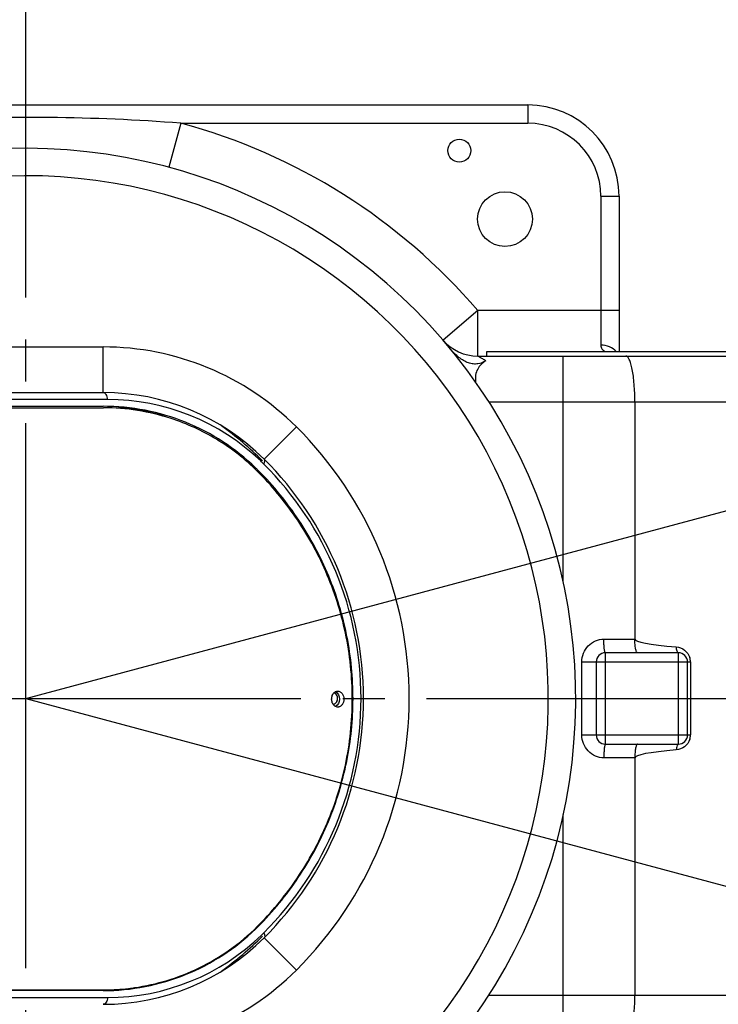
# Model space of a CAD drawing. Header units: millimetres. Extents: x 13799 to 19847, y -398 to 3879.
# Tile 45 of 50: x 18441 to 18594, y 1903 to 2119. Entities that reach past the tile are written whole.
import ezdxf

# ---------------------------------------------------------------- set-up
doc = ezdxf.new("R2010")
doc.units = ezdxf.units.MM
doc.linetypes.add('CENTER', pattern=[0.6, 0.375, -0.075, 0.075, -0.075])
doc.layers.add('dim', color=84, linetype='Continuous', lineweight=9)
doc.styles.add('TXT08', font='txt.shx', dxfattribs={"width": 0.8, "bigfont": 'chineset.shx'})
doc.dimstyles.new('YanXiu', dxfattribs={"dimtxt": 2.5, "dimasz": 2.2, "dimexe": 0.66, "dimexo": 0.66, "dimgap": 0.66, "dimtad": 0, "dimdsep": 46, "dimtxsty": 'TXT08', "dimcen": 0, "dimclrd": 3, "dimclre": 3, "dimclrt": 90, "dimazin": 2, "dimtfac": 1, "dimtofl": 0, "dimtmove": 0, "dimatfit": 3, "dimfxl": 1, "dimtfill": 1, "dimlwd": 5, "dimlwe": 5, "dimarcsym": 0})

# ---------------------------------------------------------------- blocks, each defined once
blk = doc.blocks.new('*D9')
at = {"layer": 'Defpoints', "color": 0, "transparency": 16777216}
for p in [(19509.28, 2256.36), (18442.42, 1970.5), (18442.42, 1970.5), (19290.91, 1896.27), (19509.28, 1684.63)]:
    blk.add_point(p, dxfattribs=at)
at = {"layer": 'dim', "color": 3, "lineweight": 5, "transparency": 16777216}
for start, end in [(3.59095, 12.30899), (347.69101, 356.40905)]:
    blk.add_arc((18442.42, 1970.5), 851.74, start, end, dxfattribs=at)
at = {"layer": 'dim', "color": 3, "transparency": 16777216}
for points in [[(19268.1, 2150.5), (19281.05, 2153.65), (19265.13, 2190.95)], [(19281.05, 1787.35), (19268.1, 1790.5), (19265.13, 1750.05)]]:
    blk.add_solid(points, dxfattribs=at)
at = {"layer": 'dim', "color": 90, "transparency": 16777216, "insert": (19294.16, 1970.5), "char_height": 50, "attachment_point": 5, "rotation": 90, "style": 'TXT08', "bg_fill": 3, "box_fill_scale": 1.1, "bg_fill_color": 256, "bg_fill_true_color": 13158600, "bg_fill_transparency": 0}
blk.add_mtext('30°', dxfattribs=at)
blk = doc.blocks.new('*D10')
at = {"layer": 'Defpoints', "color": 0, "transparency": 16777216}
for p in [(19352.27, 2596.66), (17532.56, 1344.33)]:
    blk.add_point(p, dxfattribs=at)
at = {"layer": 'dim', "color": 3, "lineweight": 5, "transparency": 16777216}
blk.add_line((19418.17, 2642.02), (19385.22, 2619.34), dxfattribs=at)
at = {"layer": 'dim', "color": 3, "transparency": 16777216}
blk.add_solid([(19381.44, 2624.83), (19389, 2613.85), (19352.27, 2596.66)], dxfattribs=at)
at = {"layer": 'dim', "color": 90, "transparency": 16777216, "insert": (19500.55, 2698.71), "char_height": 50, "attachment_point": 5, "rotation": 34.5359, "style": 'TXT08', "bg_fill": 3, "box_fill_scale": 1.1, "bg_fill_color": 256, "bg_fill_true_color": 13158600, "bg_fill_transparency": 0}
blk.add_mtext('∅2209', dxfattribs=at)
blk = doc.blocks.new('*D11')
at = {"layer": 'Defpoints', "color": 0, "transparency": 16777216}
for p in [(18584.53, 2182.23), (18300.31, 1758.77)]:
    blk.add_point(p, dxfattribs=at)
at = {"layer": 'dim', "color": 3, "lineweight": 5, "transparency": 16777216}
blk.add_line((18629.11, 2248.66), (18606.82, 2215.44), dxfattribs=at)
at = {"layer": 'dim', "color": 3, "transparency": 16777216}
blk.add_solid([(18601.28, 2219.16), (18612.35, 2211.73), (18584.53, 2182.23)], dxfattribs=at)
at = {"layer": 'dim', "color": 90, "transparency": 16777216, "insert": (18670.52, 2310.35), "char_height": 50, "attachment_point": 5, "rotation": 56.1313, "style": 'TXT08', "bg_fill": 3, "box_fill_scale": 1.1, "bg_fill_color": 256, "bg_fill_true_color": 13158600, "bg_fill_transparency": 0}
blk.add_mtext('∅510', dxfattribs=at)

msp = doc.modelspace()

# ---------------------------------------------------------------- linework, layer by layer
at = {"color": 1, "linetype": 'CENTER', "ltscale": 1122.172}
for p, q in [((18442.417, 755.549), (18442.417, 3185.449)), ((17227.467, 1970.499), (19657.367, 1970.499))]:
    msp.add_line(p, q, dxfattribs=at)
for q in [(19509.282, 2256.365), (19509.282, 1684.633)]:
    msp.add_line((18442.417, 1970.499), q)
msp.add_circle((18442.417, 1970.499), 255)
msp.add_arc((18442.417, 1970.499), 1104.5, 15, 345)

# ---------------------------------------------------------------- next in the draw order: dimensions: what is measured, and where the dimension line sits
at = {"layer": 'dim'}
dim = msp.add_angular_dim_2l(base=(19290.915, 1896.265), line1=((18442.417, 1970.499), (19509.282, 1684.633)), line2=((18442.417, 1970.499), (19509.282, 2256.365)), dimstyle='YanXiu', override={"dimtxt": 50, "dimasz": 40, "dimexe": 9.995, "dimexo": 9.995, "dimgap": 9.995}, dxfattribs=at)
dim.commit()
dim.dimension.update_dxf_attribs({"geometry": '*D9', "text_midpoint": (19294.156, 1970.499)})

# ---------------------------------------------------------------- next in the draw order: dimensions: what is measured, and where the dimension line sits
dim = msp.add_diameter_dim_2p(p1=(17532.562, 1344.333), p2=(19352.272, 2596.665), dimstyle='YanXiu', override={"dimtxt": 50, "dimasz": 40, "dimexe": 9.995, "dimexo": 9.995, "dimgap": 9.995}, dxfattribs=at)
dim.commit()
dim.dimension.update_dxf_attribs({"geometry": '*D10', "text_midpoint": (19500.555, 2698.713)})

# ---------------------------------------------------------------- next in the draw order: dimensions: what is measured, and where the dimension line sits
dim = msp.add_diameter_dim_2p(p1=(18300.308, 1758.768), p2=(18584.527, 2182.23), dimstyle='YanXiu', override={"dimtxt": 50, "dimasz": 40, "dimexe": 9.995, "dimexo": 9.995, "dimgap": 9.995}, dxfattribs=at)
dim.commit()
dim.dimension.update_dxf_attribs({"geometry": '*D11', "text_midpoint": (18670.517, 2310.348)})

# ---------------------------------------------------------------- next in the draw order: linework, layer by layer
at = {"color": 1, "linetype": 'CENTER', "ltscale": 122.428}
for p, q in [((18442.417, 1837.949), (18442.417, 2103.049)), ((18309.867, 1970.499), (18574.967, 1970.499))]:
    msp.add_line(p, q, dxfattribs=at)
at = {"color": 7, "linetype": 'Continuous'}
for p, q in [((18417.862, 2100.499), (18552.417, 2100.499)), ((18552.417, 2100.499), (18552.417, 2096.499)), ((18476.391, 2096.499), (18473.788, 2086.844)), ((18476.391, 2096.499), (18552.417, 2096.499)), ((18568.417, 2080.499), (18572.417, 2080.499)), ((18568.417, 2080.499), (18568.417, 2047.874)), ((18572.417, 2080.499), (18572.417, 2046.499)), ((18541.439, 2055.499), (18533.851, 2048.986)), ((18572.417, 2055.499), (18541.439, 2055.499)), ((18541.439, 2045.499), (18541.439, 2055.499)), ((18438.417, 2047.499), (18459.358, 2047.499)), ((18459.358, 2037.499), (18459.358, 2047.499)), ((18541.439, 2045.499), (18661.417, 2045.499)), ((18543.417, 2046.499), (18653.417, 2046.499)), ((18543.417, 2045.499), (18543.417, 2046.499)), ((18560.181, 1995.943), (18560.181, 2045.499)), ((18412.912, 2037.499), (18459.358, 2037.499)), ((18460.322, 2035.999), (18400.871, 2035.999)), ((18412.417, 2034.499), (18459.358, 2034.499)), ((18412.417, 2034.217), (18459.441, 2034.163)), ((18543.864, 2035.499), (18657.417, 2035.499)), ((18575.87, 2035.499), (18575.87, 1983.499)), ((18494.652, 2022.916), (18501.711, 2029.999)), ((18492.884, 2020.531), (18493.258, 2020.531)), ((18493.401, 2020.388), (18493.258, 2020.531)), ((18493.398, 2020.384), (18493.258, 2020.531)), ((18569.083, 1983.499), (18575.87, 1983.499)), ((18585.417, 1980.499), (18569.417, 1980.499)), ((18569.417, 1960.499), (18569.417, 1980.499)), ((18585.417, 1960.499), (18585.417, 1980.499)), ((18564.264, 1978.499), (18588.047, 1978.499)), ((18564.264, 1962.499), (18564.264, 1978.499)), ((18567.417, 1978.499), (18567.417, 1962.499)), ((18587.417, 1962.499), (18587.417, 1978.499)), ((18588.047, 1978.499), (18588.047, 1962.499)), ((18564.264, 1962.499), (18588.047, 1962.499)), ((18569.417, 1960.499), (18585.417, 1960.499)), ((18575.87, 1957.499), (18569.083, 1957.499)), ((18575.87, 1957.499), (18575.87, 1905.499)), ((18560.181, 1895.499), (18560.181, 1945.055)), ((18493.072, 1920.467), (18493.258, 1920.467)), ((18494.652, 1918.082), (18501.711, 1910.999)), ((18412.417, 1906.717), (18459.41, 1906.663)), ((18400.871, 1904.999), (18460.322, 1904.999)), ((18459.358, 1906.499), (18412.417, 1906.499)), ((18543.864, 1905.499), (18657.417, 1905.499))]:
    msp.add_line(p, q, dxfattribs=at)
for centre, radius in [((18537.417, 2090.499), 2.5), ((18547.417, 2075.499), 6)]:
    msp.add_circle(centre, radius, dxfattribs=at)
for centre, radius, start, end in [((18552.417, 2080.499), 20, 0, 90), ((18442.417, 1970.499), 130.5, 40.64278, 74.90981), ((18552.417, 2080.499), 16, 0, 90), ((18442.417, 1970.499), 120.5, 262.65143, 100.26033), ((18442.417, 1970.499), 114.5, 267.99976, 94.08633), ((18541.439, 2055.499), 10, 220.64278, 270), ((18459.358, 1987.499), 60, 45.09947, 90), ((18459.358, 1987.499), 50, 45.09947, 90), ((18460.322, 1987.499), 48.5, 46.21125, 90.00004), ((18442.417, 1970.499), 73.5, 45.10018, 54.33192), ((18442.417, 1970.499), 84, 314.90053, 45.09947), ((18459.905, 1987.062), 47.25, 45.09968, 45.94402), ((18460.322, 1987.499), 48.5, 45.09956, 46.21137), ((18443.381, 1970.499), 72.5, 314.90059, 45.09941), ((18442.417, 1970.499), 74, 314.90053, 45.09947), ((18569.417, 1978.499), 2, 90, 180), ((18585.417, 1978.499), 2, 0, 90), ((18584.846, 1978.495), 3.2, 0.07922, 17.44507), ((18509.767, 1969.975), 0.726, 267.13075, 269.99705), ((18569.417, 1962.499), 2, 180, 270), ((18585.417, 1962.499), 2, 270, 0), ((18584.847, 1962.503), 3.2, 342.60024, 359.92169), ((18459.905, 1953.936), 47.25, 314.05597, 314.90032), ((18459.358, 1953.499), 50, 270, 314.90053), ((18460.322, 1953.499), 48.5, 269.99999, 314.1087), ((18442.417, 1970.499), 73.5, 305.66808, 314.89983), ((18460.326, 1953.496), 48.496, 314.10849, 314.90041), ((18459.358, 1953.499), 60, 270, 314.90053), ((18458.379, 1954.857), 48.358, 271.16001, 279.30853)]:
    msp.add_arc(centre, radius, start, end, dxfattribs=at)
for centre, start_param, end_param in [((18625.767, 1983.499), 3.1415927, 3.7539078), ((18625.767, 1957.499), 2.5292776, 3.1415927)]:
    msp.add_ellipse(centre, major_axis=(49.897, 0), ratio=0.0601238, start_param=start_param, end_param=end_param, dxfattribs=at)
for points, knots in [([(18476.391, 2096.499), (18466.808, 2097.237), (18447.587, 2098.056), (18428.353, 2097.672), (18418.755, 2097.167)], [0, 0, 0, 0, 0.4999974, 1, 1, 1, 1]), ([(18543.225, 2044.436), (18542.687, 2044.126), (18541.774, 2043.754), (18540.443, 2043.727), (18539.375, 2043.978), (18538.315, 2044.481), (18536.949, 2045.431), (18536.054, 2046.348), (18535.511, 2047.009)], [0, 0, 0, 0, 0.2086111, 0.3208984, 0.4425226, 0.5738814, 0.7125768, 1, 1, 1, 1]), ([(18568.417, 2047.874), (18568.417, 2047.733), (18568.458, 2047.451), (18568.715, 2046.934), (18569.058, 2046.649), (18569.305, 2046.498)], [0, 0, 0, 0, 0.248967, 0.4915089, 1, 1, 1, 1]), ([(18571.758, 2046.501), (18571.374, 2046.945), (18570.304, 2047.652), (18569.061, 2047.874), (18568.417, 2047.874)], [0, 0, 0, 0, 0.4766558, 1, 1, 1, 1]), ([(18543.225, 2044.436), (18542.992, 2044.577), (18542.658, 2044.78), (18542.233, 2045.032), (18541.971, 2045.188), (18541.755, 2045.312), (18541.596, 2045.411), (18541.493, 2045.46), (18541.452, 2045.496), (18541.439, 2045.499)], [0, 0, 0, 0, 0.3937445, 0.5640859, 0.7120436, 0.8335624, 0.92447, 0.9807816, 1, 1, 1, 1]), ([(18575.87, 2035.499), (18575.87, 2036.15), (18575.846, 2037.428), (18575.738, 2039.283), (18575.562, 2040.992), (18575.327, 2042.492), (18575.042, 2043.726), (18574.759, 2044.562), (18574.495, 2045.053), (18574.28, 2045.348), (18574.048, 2045.499), (18573.906, 2045.499)], [0, 0, 0, 0, 0.1864014, 0.3659315, 0.5319031, 0.6784012, 0.8003847, 0.8942673, 0.9302248, 0.9591109, 1, 1, 1, 1]), ([(18543.225, 2044.436), (18542.861, 2044.225), (18542.165, 2043.719), (18541.351, 2042.663), (18540.903, 2041.306), (18540.904, 2040.318), (18540.964, 2039.81)], [0, 0, 0, 0, 0.2308539, 0.4666389, 0.7194796, 1, 1, 1, 1]), ([(18460.322, 2035.999), (18460.322, 2036.192), (18460.277, 2036.563), (18460.078, 2037.051), (18459.769, 2037.403), (18459.487, 2037.499), (18459.358, 2037.499)], [0, 0, 0, 0, 0.297453, 0.5695981, 0.8014713, 1, 1, 1, 1]), ([(18492.761, 2021.019), (18490.567, 2023.142), (18485.744, 2026.984), (18477.533, 2031.261), (18468.626, 2033.903), (18462.444, 2034.499), (18459.358, 2034.499)], [0, 0, 0, 0, 0.2484123, 0.4982076, 0.7488883, 1, 1, 1, 1]), ([(18474.247, 2031.818), (18471.86, 2032.65), (18466.945, 2033.938), (18461.888, 2034.439), (18459.358, 2034.489)], [0, 0, 0, 0, 0.4996738, 1, 1, 1, 1]), ([(18474.245, 2031.809), (18471.851, 2032.588), (18466.954, 2033.763), (18461.935, 2034.16), (18459.441, 2034.163)], [0, 0, 0, 0, 0.5023834, 1, 1, 1, 1]), ([(18493.215, 2020.208), (18490.515, 2022.904), (18484.57, 2027.554), (18477.714, 2030.681), (18474.245, 2031.809)], [0, 0, 0, 0, 0.5112547, 1, 1, 1, 1]), ([(18494.557, 2021.853), (18494.618, 2021.956), (18494.715, 2022.157), (18494.791, 2022.456), (18494.781, 2022.72), (18494.703, 2022.865), (18494.652, 2022.916)], [0, 0, 0, 0, 0.3156884, 0.5865814, 0.8099511, 1, 1, 1, 1]), ([(18493.148, 1920.541), (18496.215, 1923.592), (18500.452, 1928.676), (18505.143, 1936.208), (18508.215, 1942.382), (18510.72, 1948.961), (18512.57, 1955.883), (18513.702, 1963.053), (18514.086, 1970.351), (18513.712, 1977.651), (18512.589, 1984.823), (18510.748, 1991.749), (18508.253, 1998.334), (18505.189, 2004.514), (18500.508, 2012.058), (18496.278, 2017.15), (18493.215, 2020.208)], [0, 0, 0, 0, 0.1171807, 0.1779539, 0.2401439, 0.3036597, 0.3683331, 0.4338909, 0.4999244, 0.565961, 0.6315284, 0.6962169, 0.7597526, 0.8219659, 0.8827649, 1, 1, 1, 1]), ([(18493.258, 1920.467), (18496.558, 1923.756), (18502.496, 1930.993), (18509.114, 1943.305), (18513.199, 1956.605), (18514.564, 1970.399), (18513.238, 1984.197), (18509.192, 1997.508), (18502.609, 2009.836), (18496.691, 2017.09), (18493.401, 2020.388)], [0, 0, 0, 0, 0.1260585, 0.2513997, 0.3759617, 0.5000177, 0.6240705, 0.7486217, 0.8739522, 1, 1, 1, 1]), ([(18564.264, 1978.499), (18564.264, 1979.139), (18564.506, 1980.432), (18565.555, 1982.092), (18567.157, 1983.229), (18568.447, 1983.499), (18569.083, 1983.499)], [0, 0, 0, 0, 0.2506612, 0.5010442, 0.7508374, 1, 1, 1, 1]), ([(18569.417, 1980.499), (18569.388, 1980.499), (18569.326, 1980.59), (18569.28, 1980.755), (18569.222, 1981.037), (18569.154, 1981.574), (18569.098, 1982.409), (18569.083, 1983.116), (18569.083, 1983.499)], [0, 0, 0, 0, 0.0284956, 0.0880255, 0.1808675, 0.3041228, 0.623828, 1, 1, 1, 1]), ([(18576.459, 1980.499), (18576.416, 1980.499), (18576.313, 1980.568), (18576.216, 1980.753), (18576.117, 1981.031), (18575.995, 1981.572), (18575.896, 1982.406), (18575.87, 1983.116), (18575.87, 1983.499)], [0, 0, 0, 0, 0.0408739, 0.1056038, 0.1996075, 0.3217551, 0.6341839, 1, 1, 1, 1]), ([(18585.417, 1980.499), (18585.362, 1980.499), (18585.233, 1980.612), (18585.058, 1981.041), (18584.979, 1981.457), (18584.936, 1981.775)], [0, 0, 0, 0, 0.1162469, 0.3180753, 1, 1, 1, 1]), ([(18584.936, 1981.775), (18585.588, 1981.719), (18586.892, 1981.229), (18587.702, 1980.08), (18587.899, 1979.454)], [0, 0, 0, 0, 0.4992453, 1, 1, 1, 1]), ([(18509.518, 1969.736), (18509.44, 1970.003), (18509.39, 1970.565), (18509.542, 1971.11), (18509.669, 1971.35)], [0, 0, 0, 0, 0.5059587, 1, 1, 1, 1]), ([(18509.669, 1971.35), (18509.742, 1971.488), (18509.917, 1971.737), (18510.16, 1971.923), (18510.289, 1971.987)], [0, 0, 0, 0, 0.5198314, 1, 1, 1, 1]), ([(18509.767, 1969.249), (18509.886, 1969.249), (18510.136, 1969.313), (18510.44, 1969.571), (18510.649, 1969.944), (18510.742, 1970.386), (18510.71, 1970.841), (18510.557, 1971.254), (18510.297, 1971.575), (18510.06, 1971.699), (18509.941, 1971.728)], [0, 0, 0, 0, 0.1083383, 0.2253754, 0.3542398, 0.4918276, 0.6313315, 0.7651971, 0.8881214, 1, 1, 1, 1]), ([(18509.767, 1969.249), (18509.876, 1969.249), (18510.105, 1969.302), (18510.393, 1969.522), (18510.606, 1969.847), (18510.761, 1970.372), (18510.704, 1971.058), (18510.369, 1971.518), (18510.156, 1971.641)], [0, 0, 0, 0, 0.1076773, 0.2228812, 0.3489264, 0.4840781, 0.7573904, 1, 1, 1, 1]), ([(18510.289, 1971.987), (18510.327, 1972.007), (18510.48, 1972.074), (18510.649, 1972.105), (18510.773, 1972.105)], [0, 0, 0, 0, 0.2557367, 1, 1, 1, 1]), ([(18510.29, 1971.987), (18510.839, 1971.711), (18511.457, 1970.355), (18510.839, 1968.999), (18510.29, 1968.722)], [0, 0, 0, 0, 0.4999985, 1, 1, 1, 1]), ([(18510.773, 1972.105), (18510.861, 1972.105), (18511.04, 1972.081), (18511.386, 1971.942), (18511.765, 1971.597), (18512.047, 1971.02), (18512.146, 1970.353), (18512.047, 1969.686), (18511.763, 1969.11), (18511.384, 1968.766), (18511.037, 1968.628), (18510.858, 1968.605), (18510.77, 1968.605)], [0, 0, 0, 0, 0.0543285, 0.1100871, 0.229029, 0.3604763, 0.500075, 0.6396541, 0.7710511, 0.8899374, 0.945678, 1, 1, 1, 1]), ([(18509.731, 1969.252), (18509.708, 1969.288), (18509.62, 1969.442), (18509.555, 1969.607), (18509.518, 1969.736)], [0, 0, 0, 0, 0.2441191, 1, 1, 1, 1]), ([(18510.289, 1968.722), (18510.177, 1968.778), (18509.964, 1968.933), (18509.802, 1969.138), (18509.731, 1969.252)], [0, 0, 0, 0, 0.4826753, 1, 1, 1, 1]), ([(18510.77, 1968.605), (18510.729, 1968.605), (18510.564, 1968.615), (18510.401, 1968.666), (18510.289, 1968.722)], [0, 0, 0, 0, 0.2470209, 1, 1, 1, 1]), ([(18569.083, 1957.499), (18568.447, 1957.499), (18567.157, 1957.769), (18565.555, 1958.906), (18564.505, 1960.566), (18564.264, 1961.859), (18564.264, 1962.499)], [0, 0, 0, 0, 0.2491885, 0.4990848, 0.7493766, 1, 1, 1, 1]), ([(18587.9, 1961.547), (18587.703, 1960.92), (18586.893, 1959.769), (18585.588, 1959.279), (18584.936, 1959.223)], [0, 0, 0, 0, 0.5007501, 1, 1, 1, 1]), ([(18569.417, 1960.499), (18569.388, 1960.499), (18569.326, 1960.408), (18569.28, 1960.243), (18569.222, 1959.962), (18569.154, 1959.424), (18569.098, 1958.589), (18569.083, 1957.882), (18569.083, 1957.499)], [0, 0, 0, 0, 0.0284956, 0.0880255, 0.1808675, 0.3041228, 0.623828, 1, 1, 1, 1]), ([(18576.459, 1960.499), (18576.416, 1960.499), (18576.313, 1960.43), (18576.216, 1960.245), (18576.117, 1959.967), (18575.995, 1959.426), (18575.896, 1958.592), (18575.87, 1957.882), (18575.87, 1957.499)], [0, 0, 0, 0, 0.0408739, 0.1056038, 0.1996075, 0.3217551, 0.6341839, 1, 1, 1, 1]), ([(18585.417, 1960.499), (18585.362, 1960.499), (18585.233, 1960.386), (18585.058, 1959.957), (18584.979, 1959.541), (18584.936, 1959.223)], [0, 0, 0, 0, 0.1162469, 0.3180753, 1, 1, 1, 1]), ([(18459.358, 1906.499), (18462.444, 1906.499), (18468.626, 1907.095), (18477.533, 1909.737), (18485.744, 1914.014), (18490.567, 1917.856), (18492.761, 1919.979)], [0, 0, 0, 0, 0.2511117, 0.5017924, 0.7515877, 1, 1, 1, 1]), ([(18466.2, 1907.146), (18468.635, 1907.493), (18473.502, 1908.573), (18480.542, 1911.336), (18487.231, 1915.283), (18491.261, 1918.665), (18493.148, 1920.541)], [0, 0, 0, 0, 0.2412635, 0.4868133, 0.7389353, 1, 1, 1, 1]), ([(18494.557, 1919.145), (18494.618, 1919.042), (18494.715, 1918.841), (18494.791, 1918.542), (18494.781, 1918.278), (18494.703, 1918.133), (18494.652, 1918.082)], [0, 0, 0, 0, 0.3156884, 0.5865814, 0.8099512, 1, 1, 1, 1]), ([(18459.358, 1906.509), (18459.93, 1906.52), (18462.22, 1906.607), (18464.504, 1906.857), (18466.201, 1907.136)], [0, 0, 0, 0, 0.2495981, 1, 1, 1, 1]), ([(18459.41, 1906.663), (18459.977, 1906.663), (18462.247, 1906.704), (18464.514, 1906.905), (18466.2, 1907.146)], [0, 0, 0, 0, 0.2496913, 1, 1, 1, 1]), ([(18460.322, 1904.999), (18460.322, 1904.806), (18460.277, 1904.435), (18460.078, 1903.947), (18459.769, 1903.595), (18459.487, 1903.499), (18459.358, 1903.499)], [0, 0, 0, 0, 0.297453, 0.569598, 0.8014713, 1, 1, 1, 1]), ([(18573.906, 1895.499), (18574.048, 1895.499), (18574.28, 1895.65), (18574.495, 1895.945), (18574.759, 1896.436), (18575.042, 1897.272), (18575.327, 1898.506), (18575.562, 1900.006), (18575.738, 1901.715), (18575.846, 1903.57), (18575.87, 1904.848), (18575.87, 1905.499)], [0, 0, 0, 0, 0.0408891, 0.0697752, 0.1057327, 0.1996153, 0.3215988, 0.4680969, 0.6340685, 0.8135986, 1, 1, 1, 1])]:
    msp.add_open_spline(points, degree=3, knots=knots, dxfattribs=at)
msp.add_open_spline([(18510.156, 1971.641), (18510.089, 1971.68), (18510.016, 1971.71), (18509.941, 1971.728)], degree=3, dxfattribs=at)

doc.saveas('drawing.dxf')
